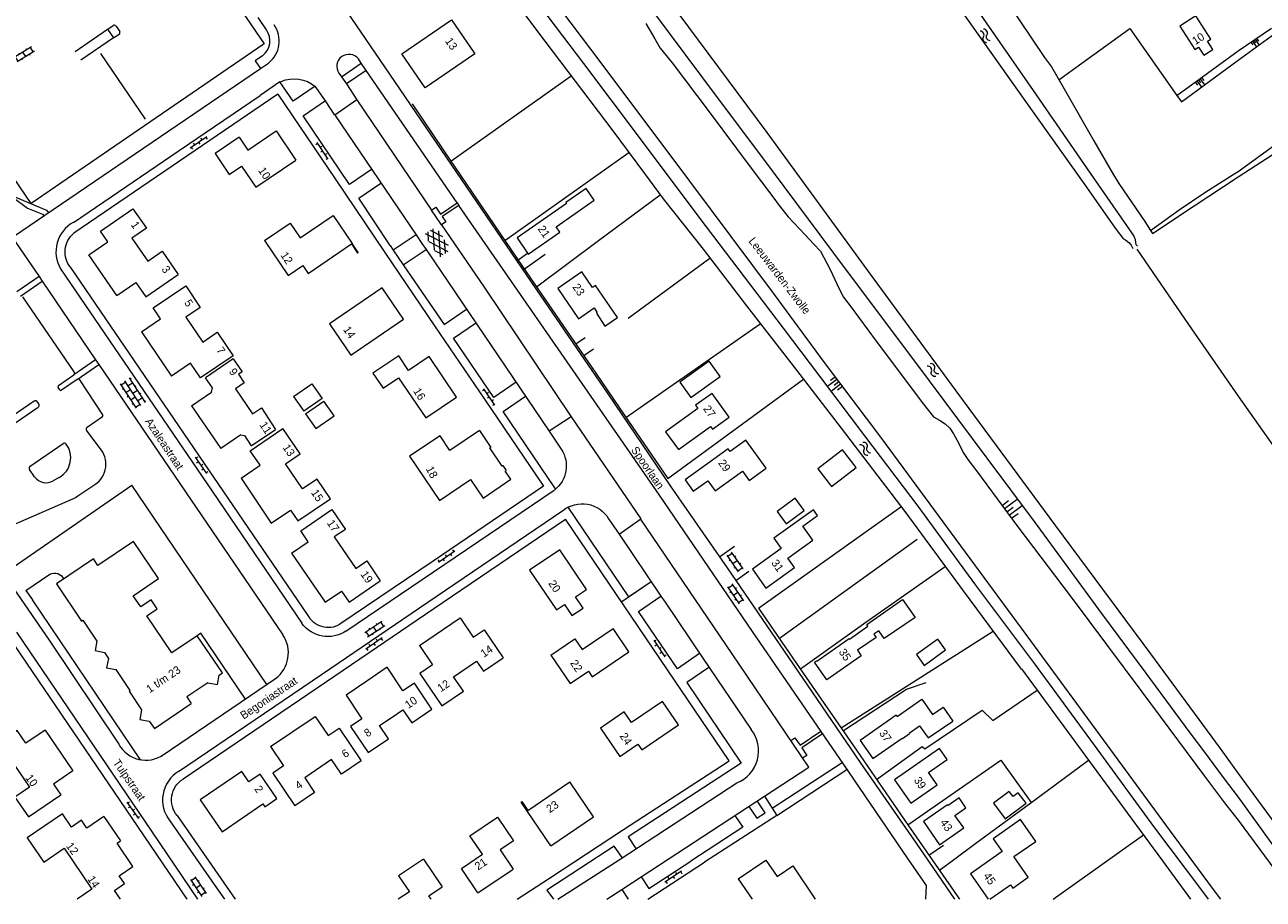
# Model space of a CAD drawing. Header units: metres. Extents: x 195864 to 198202, y 543264 to 544906.
# Tile 23 of 79: x 196727 to 197006, y 543264 to 543461. Entities that reach past the tile are written whole.
import ezdxf

# ---------------------------------------------------------------- set-up
doc = ezdxf.new("R2010")
doc.units = ezdxf.units.M
doc.header["$MEASUREMENT"] = 0
for name, color, linetype, lineweight in [('Level 11', 7, 'Continuous', 0), ('Level 12', 7, 'Continuous', 0), ('Level 19', 7, 'Continuous', 0), ('Level 20', 7, 'Continuous', 0), ('Level 26', 7, 'Continuous', 0), ('Level 27', 7, 'Continuous', 0), ('Level 28', 7, 'Continuous', 0), ('Level 29', 7, 'Continuous', 0), ('Level 32', 7, 'Continuous', 0), ('Level 34', 7, 'Continuous', 0), ('Level 36', 7, 'Continuous', 0), ('Level 41', 7, 'Continuous', 0), ('Level 43', 7, 'Continuous', 0), ('Level 55', 7, 'Continuous', 0)]:
    doc.layers.add(name, color=color, linetype=linetype, lineweight=lineweight)
doc.styles.add('Style-CHAR_FAST_FONT', font='CHAR_FAST_FONT.shx')

# ---------------------------------------------------------------- blocks, each defined once
blk = doc.blocks.new('GVTP4')
at = {"layer": 'Level 41', "color": 7, "linetype": 'Continuous', "lineweight": 0}
for p, q in [((0, 0.6), (1.8, 1.65)), ((0, -0.75), (4.2, 1.65)), ((0, 1.35), (5.1, -1.55)), ((0, 0), (2.7, -1.55)), ((1.1, -1.55), (6.2, 1.35)), ((2, 1.65), (6.2, -0.75)), ((3.5, -1.55), (6.2, 0)), ((4.4, 1.65), (6.2, 0.6))]:
    blk.add_line(p, q, dxfattribs=at)
blk = doc.blocks.new('OVTP6')
at = {"layer": 'Level 41', "color": 7, "linetype": 'Continuous', "lineweight": 0}
for p, q in [((0, 0), (4.5, 0)), ((0.25, 0), (0.25, 0.5)), ((1.25, 0), (1.25, -0.5)), ((2.25, 0), (2.25, 0.5)), ((4.25, 0), (4.25, 0.5)), ((3.25, 0), (3.25, -0.5))]:
    blk.add_line(p, q, dxfattribs=at)
blk = doc.blocks.new('OV2')
at = {"layer": 'Level 41', "color": 7, "linetype": 'Continuous', "lineweight": 0}
for p, q in [((0, 0.99), (0.3, 0.99)), ((0.3, -2.31), (0.3, 2.29)), ((0.3, 1.99), (1.5, 1.99)), ((1.5, -2.31), (1.5, 2.29)), ((1.8, 0.99), (1.5, 0.99)), ((0, -1.01), (0.3, -1.01)), ((0.3, -0.01), (1.5, -0.01)), ((0.3, -2.01), (1.5, -2.01)), ((1.8, -1.01), (1.5, -1.01))]:
    blk.add_line(p, q, dxfattribs=at)
blk = doc.blocks.new('TA')
at = {"layer": 'Level 43', "color": 7, "linetype": 'Continuous', "lineweight": 0}
for p, q in [((0, 0), (0, -0.5)), ((0.25, 0), (0.25, -1)), ((0.5, 0), (0.5, -0.5)), ((-0.5, 0), (-0.5, -0.5)), ((-0.25, 0), (-0.25, -1))]:
    blk.add_line(p, q, dxfattribs=at)
blk = doc.blocks.new('WA_12')
at = {"layer": 'Level 43', "color": 7, "linetype": 'Continuous', "lineweight": 0, "extrusion": (0, 0, -1)}
for centre in [(-0.75, 0.05), (-0.75, -0.85)]:
    blk.add_arc(centre, 0.85, 28.0726, 151.9276, dxfattribs=at)
at = {"layer": 'Level 43', "color": 7, "linetype": 'Continuous', "lineweight": 0}
for centre in [(2.25, 0.85), (2.25, -0.05)]:
    blk.add_arc(centre, 0.85, 208.0724, 331.9274, dxfattribs=at)
blk = doc.blocks.new('OVTP4')
at = {"layer": 'Level 41', "color": 7, "linetype": 'Continuous', "lineweight": 0}
for p, q in [((0, 1.2), (6.6, 1.2)), ((0.3, 1.2), (0.3, 0)), ((1.3, 1.5), (1.3, 1.2)), ((1.3, 0), (1.3, -1.2)), ((2.3, 1.2), (2.3, 0)), ((3.3, 1.5), (3.3, 1.2)), ((4.3, 1.2), (4.3, 0)), ((5.3, 1.5), (5.3, 1.2)), ((5.3, 0), (5.3, -1.2)), ((6.3, 1.2), (6.3, 0)), ((0, 0), (6.6, 0)), ((0, -1.2), (6.6, -1.2)), ((0.3, -1.2), (0.3, -1.5)), ((2.3, -1.2), (2.3, -1.5)), ((3.3, 0), (3.3, -1.2)), ((4.3, -1.2), (4.3, -1.5)), ((6.3, -1.2), (6.3, -1.5))]:
    blk.add_line(p, q, dxfattribs=at)
blk = doc.blocks.new('WA_13')
at = {"layer": 'Level 43', "color": 7, "linetype": 'Continuous', "lineweight": 0, "extrusion": (0, 0, -1)}
for centre in [(-0.75, 0.05), (-0.75, -0.85)]:
    blk.add_arc(centre, 0.85, 28.0724, 151.9274, dxfattribs=at)
at = {"layer": 'Level 43', "color": 7, "linetype": 'Continuous', "lineweight": 0}
for centre in [(2.25, 0.85), (2.25, -0.05)]:
    blk.add_arc(centre, 0.85, 208.0726, 331.9276, dxfattribs=at)
blk = doc.blocks.new('WA')
at = {"layer": 'Level 43', "color": 7, "linetype": 'Continuous', "lineweight": 0, "extrusion": (0, 0, -1)}
for centre in [(-0.75, 0.05), (-0.75, -0.85)]:
    blk.add_arc(centre, 0.85, 28.0725, 151.9276, dxfattribs=at)
at = {"layer": 'Level 43', "color": 7, "linetype": 'Continuous', "lineweight": 0}
for centre in [(2.25, 0.85), (2.25, -0.05)]:
    blk.add_arc(centre, 0.85, 208.0724, 331.9275, dxfattribs=at)
blk = doc.blocks.new('OV2_1')
at = {"layer": 'Level 41', "color": 7, "linetype": 'Continuous', "lineweight": 0}
for p, q in [((0, 0.99), (0.3, 0.99)), ((0.3, -2.31), (0.3, 2.29)), ((0.3, 1.99), (1.5, 1.99)), ((1.5, -2.31), (1.5, 2.29)), ((1.8, 0.99), (1.5, 0.99)), ((0, -1.01), (0.3, -1.01)), ((0.3, -0.01), (1.5, -0.01)), ((0.3, -2.01), (1.5, -2.01)), ((1.8, -1.01), (1.5, -1.01))]:
    blk.add_line(p, q, dxfattribs=at)

msp = doc.modelspace()

# ---------------------------------------------------------------- linework, layer by layer
at = {"layer": 'Level 11', "color": 7, "linetype": 'Continuous', "lineweight": 13}
for p, q in [((196783.43, 543437.52), (196787.85, 543430.94)), ((196743.85, 543414.98), (196751.16, 543420.01)), ((196796.26, 543418.48), (196800.53, 543412.18)), ((196780.8, 543412.81), (196786.59, 543416.76)), ((196747.52, 543400.42), (196741.24, 543409.58)), ((196753.07, 543392.3), (196759.87, 543382.28)), ((196773.78, 543386.17), (196767.52, 543381.92)), ((196769.08, 543379.63), (196767.52, 543381.92)), ((196764.38, 543375.58), (196768.87, 543378.67)), ((196768.87, 543378.67), (196769.08, 543379.63)), ((196764.38, 543375.58), (196770.98, 543365.98)), ((196777.6, 543365.47), (196784.94, 543370.46)), ((196777.78, 543366.62), (196783.29, 543370.25)), ((196829.19, 543370.01), (196831.73, 543366.24)), ((196775.47, 543369.07), (196770.98, 543365.98)), ((196775.47, 543369.07), (196776.26, 543368.93)), ((196776.26, 543368.93), (196777.78, 543366.62)), ((196834.49, 543362.13), (196835.22, 543361.05)), ((196775.51, 543359.27), (196782.29, 543349.19)), ((196799.84, 543331.39), (196806.86, 543336.18)), ((196815.67, 543321.59), (196824.86, 543327.83)), ((196830.26, 543325.17), (196834.55, 543318.81)), ((196845.29, 543319.43), (196850.66, 543323.09)), ((196845.29, 543319.43), (196849.65, 543313.02)), ((196782.18, 543298.84), (196792.19, 543305.64)), ((196923.05, 543305.9), (196923.24, 543305.63)), ((196797.58, 543302.98), (196802.58, 543295.62)), ((196731.43, 543302.55), (196737.67, 543293.35)), ((196727.64, 543283), (196734.93, 543287.94)), ((196744.63, 543283.07), (196748.35, 543277.57)), ((196816.6, 543273.5), (196820.78, 543267.26)), ((196887.46, 543269.04), (196893.67, 543273.25)), ((196828.83, 543265.87), (196836.8, 543271.25)), ((196899.73, 543271.95), (196904.81, 543264.44))]:
    msp.add_line(p, q, dxfattribs=at)
at = {"layer": 'Level 11', "color": 7, "linetype": 'Continuous', "lineweight": 13, "flags": 128}
for points in [[(196811.74, 543454.87), (196822.89, 543462.53), (196828.15, 543454.86), (196816.99, 543447.2), (196811.74, 543454.87)], [(196994.31, 543455.9), (196993.12, 543457.73), (196993.88, 543458.22), (196990.49, 543463.43), (196986.92, 543461.14), (196990.3, 543455.9), (196991.07, 543456.4), (196992.26, 543454.57), (196994.31, 543455.9)], [(196775.06, 543436.09), (196777.06, 543433.17), (196783.43, 543437.52)], [(196775.06, 543436.09), (196769.69, 543432.43), (196772.88, 543427.73), (196775.6, 543429.58), (196778.84, 543424.82), (196787.85, 543430.94)], [(196855.05, 543421.9), (196853.22, 543424.53), (196848.67, 543421.37), (196848.82, 543421.16), (196837.67, 543413.42), (196840.18, 543409.77), (196847.32, 543414.71), (196846.46, 543415.95), (196855.05, 543421.9)], [(196751.16, 543420.01), (196754.21, 543415.59), (196750.94, 543413.34), (196754.52, 543408.17), (196757.78, 543410.41), (196761.39, 543405.17)], [(196786.59, 543416.76), (196788.82, 543413.46), (196796.26, 543418.48)], [(196741.24, 543409.58), (196745.54, 543412.53), (196743.85, 543414.98)], [(196780.8, 543412.81), (196786.13, 543404.95), (196789.42, 543407.18), (196790.6, 543405.44), (196800.36, 543412.06), (196801.75, 543410.01), (196801.92, 543410.13), (196800.53, 543412.18)], [(196747.52, 543400.42), (196751.83, 543403.39), (196754.08, 543400.13), (196761.39, 543405.17)], [(196860.26, 543395.51), (196855.35, 543402.7), (196854.68, 543402.25), (196852.25, 543405.81), (196846.82, 543402.05), (196851.51, 543395.21), (196855.01, 543397.7), (196855.63, 543396.71), (196855.52, 543396.45), (196857.44, 543393.56), (196860.26, 543395.51)], [(196753.07, 543392.3), (196757.38, 543395.22), (196755.72, 543397.66), (196763.06, 543402.62)], [(196763.06, 543402.62), (196766.34, 543397.78), (196763.07, 543395.57), (196766.88, 543389.95), (196770.14, 543392.16), (196773.72, 543386.89)], [(196800.23, 543387.04), (196812.11, 543395.12), (196807.32, 543402.17), (196795.43, 543394.08), (196800.23, 543387.04)], [(196773.72, 543386.89), (196766.37, 543381.92), (196764.16, 543385.18), (196759.87, 543382.28)], [(196817.84, 543386.68), (196813.25, 543383.58), (196811.01, 543386.88), (196805.22, 543382.96), (196807.51, 543379.57), (196811, 543381.93), (196817.14, 543372.87)], [(196817.14, 543372.87), (196824.03, 543377.55), (196817.84, 543386.68)], [(196773.78, 543386.17), (196775.76, 543383.26), (196774.93, 543382.7), (196776.23, 543380.8), (196774.24, 543379.45), (196778.11, 543373.76), (196780.09, 543375.11), (196783.29, 543370.25)], [(196883.38, 543382.2), (196880.92, 543385.66), (196874.32, 543380.93), (196876.79, 543377.48), (196883.38, 543382.2)], [(196885.41, 543373.06), (196881.59, 543378.4), (196877.81, 543375.71), (196878.34, 543374.97), (196871.12, 543369.76), (196873.99, 543365.75), (196881.25, 543370.94), (196881.65, 543370.37), (196885.41, 543373.06)], [(196782.29, 543349.19), (196786.62, 543352.12), (196788.28, 543349.67), (196795.64, 543354.65), (196792.62, 543359.11), (196789.35, 543356.89), (196785.52, 543362.54), (196788.8, 543364.76), (196784.94, 543370.46)], [(196829.19, 543370.01), (196822.55, 543365.54), (196820.32, 543368.86), (196813.45, 543364.23), (196820.17, 543354.25), (196827.21, 543358.99), (196830.01, 543354.83), (196836.26, 543359.05), (196835.01, 543360.91), (196835.22, 543361.05)], [(196888.41, 543360.87), (196889.94, 543358.76), (196893.76, 543361.52), (196889.18, 543367.87), (196885.61, 543365.29)], [(196775.51, 543359.27), (196779.82, 543362.2), (196777.6, 543365.47)], [(196834.49, 543362.13), (196834.28, 543361.99), (196831.52, 543366.1), (196831.73, 543366.24)], [(196885.61, 543365.29), (196885.17, 543365.9), (196875.51, 543358.91), (196877.34, 543356.39), (196880.6, 543358.73), (196882.25, 543356.42), (196888.41, 543360.87)], [(196914, 543361.68), (196910.96, 543365.65), (196905.41, 543361.4), (196908.46, 543357.45), (196914, 543361.68)], [(196902.34, 543351.99), (196900.26, 543354.8), (196896.22, 543351.8), (196898.28, 543348.98), (196902.34, 543351.99)], [(196786.9, 543342.44), (196790.63, 543344.97), (196788.95, 543347.45), (196795.96, 543352.22)], [(196795.96, 543352.22), (196799, 543347.74), (196796.52, 543346.06), (196801.35, 543338.97), (196803.82, 543340.65), (196806.86, 543336.18)], [(196905.32, 543350.88), (196904.38, 543352.19), (196895.47, 543345.8), (196897.15, 543343.45), (196890.67, 543338.8), (196893.65, 543334.5), (196900.15, 543339.15), (196898.63, 543341.29), (196904.29, 543345.32), (196902.01, 543348.51), (196905.32, 543350.88)], [(196771.31, 543315.41), (196765.63, 543323.81), (196759.92, 543319.95), (196754.28, 543328.29), (196756.66, 543329.89), (196755.3, 543331.91), (196752.92, 543330.31), (196751.23, 543332.8), (196756.95, 543336.66), (196751.27, 543345.06), (196743.29, 543339.66), (196742.28, 543341.16), (196733.94, 543335.52)], [(196786.9, 543342.44), (196794.43, 543331.35), (196798.15, 543333.87), (196799.84, 543331.39)], [(196840.5, 543338.56), (196846.54, 543329.61), (196848.36, 543330.84), (196850.03, 543328.36), (196852.52, 543330.05), (196850.84, 543332.54), (196853.33, 543334.22), (196847.28, 543343.17), (196840.5, 543338.56)], [(196733.94, 543335.52), (196739.61, 543327.12), (196739.86, 543327.28), (196743.04, 543322.58), (196742.64, 543320.44), (196744.77, 543320.04), (196745.66, 543318.71), (196745.23, 543316.56), (196747.38, 543316.16)], [(196927.29, 543327.94), (196920.35, 543323.15), (196919.12, 543324.93), (196917.99, 543324.15), (196918.48, 543323.44), (196914.29, 543320.53), (196915.17, 543319.25), (196907.41, 543313.85), (196904.64, 543317.82), (196905.09, 543318.14), (196905.16, 543318.05), (196912.46, 543323.15), (196912.52, 543323.06), (196916.65, 543325.95), (196916.4, 543326.32), (196924.43, 543331.95), (196927.29, 543327.94)], [(196824.86, 543327.83), (196827.78, 543323.5), (196830.26, 543325.17)], [(196850.66, 543323.09), (196852.29, 543320.69), (196859.27, 543325.44)], [(196854.58, 543314.55), (196862.84, 543320.16), (196859.27, 543325.44)], [(196815.67, 543321.59), (196818.6, 543317.26), (196815.74, 543315.33), (196820.71, 543307.98), (196825.58, 543311.28), (196823.35, 543314.56), (196828.55, 543318.08), (196830.1, 543315.8), (196834.55, 543318.81)], [(196750.31, 543311.29), (196750.56, 543311.46), (196747.38, 543316.16)], [(196768.05, 543313.22), (196770.18, 543312.82), (196770.61, 543314.95), (196771.31, 543315.41)], [(196799.17, 543310.41), (196802.75, 543305.09), (196800.18, 543303.37), (196804.14, 543297.48), (196808.69, 543300.58), (196806.67, 543303.55), (196809.3, 543305.34), (196811.94, 543307.13), (196813.95, 543304.17), (196818.47, 543307.25), (196814.54, 543313.12), (196811.98, 543311.41), (196808.42, 543316.72), (196803.81, 543313.58), (196799.17, 543310.41)], [(196849.65, 543313.02), (196853.73, 543315.8), (196854.58, 543314.55)], [(196750.31, 543311.29), (196753.14, 543307.11), (196752.72, 543304.97), (196754.86, 543304.56), (196756, 543302.89), (196764.32, 543308.52)], [(196768.05, 543313.22), (196763.31, 543310.01), (196764.32, 543308.52)], [(196870.42, 543308.99), (196863.43, 543304.23), (196861.79, 543306.63), (196856.44, 543302.98), (196860.81, 543296.58), (196864.85, 543299.39), (196865.74, 543298.11)], [(196865.74, 543298.11), (196873.98, 543303.72), (196870.42, 543308.99)], [(196923.24, 543305.63), (196928.82, 543309.5), (196931.19, 543306.08), (196933.58, 543307.74), (196935.81, 543304.53)], [(196792.19, 543305.64), (196795.14, 543301.32), (196797.58, 543302.98)], [(196923.05, 543305.9), (196914.95, 543300.21), (196917.79, 543296.14), (196924.34, 543300.74), (196924.42, 543300.64), (196926.03, 543301.77), (196925.95, 543301.87), (196928.3, 543303.52), (196930.22, 543300.79), (196935.81, 543304.53)], [(196731.43, 543302.55), (196727.06, 543299.58), (196725.11, 543302.44), (196717.82, 543297.5), (196721.11, 543292.65), (196724.39, 543294.87), (196727.9, 543289.68), (196724.62, 543287.46), (196727.64, 543283)], [(196782.18, 543298.84), (196785.11, 543294.52), (196782.65, 543292.85), (196787.62, 543285.5)], [(196934.47, 543295.9), (196932.75, 543298.38), (196922.63, 543291.35), (196926.3, 543286.07), (196932.23, 543290.18), (196930.28, 543292.99), (196934.47, 543295.9)], [(196802.58, 543295.62), (196798.12, 543292.6), (196795.89, 543295.89), (196789.86, 543291.8), (196792.08, 543288.52), (196787.62, 543285.5)], [(196737.67, 543293.35), (196733.28, 543290.4), (196734.93, 543287.94)], [(196775.7, 543293.21), (196766.34, 543286.87), (196771.26, 543279.61)], [(196771.26, 543279.61), (196780.44, 543285.91), (196780.86, 543285.29), (196783.59, 543287.17), (196779.85, 543292.62), (196777.28, 543290.88), (196775.7, 543293.21)], [(196845.26, 543276.46), (196838.57, 543286.3), (196838.75, 543286.43), (196840.11, 543284.42), (196849.58, 543290.86)], [(196845.26, 543276.46), (196854.91, 543283.02), (196849.58, 543290.86)], [(196938.73, 543285.07), (196937.19, 543287.28), (196934.71, 543285.55), (196934.58, 543285.74), (196929.16, 543281.95), (196932.79, 543276.72), (196938.23, 543280.51), (196936.25, 543283.34), (196938.73, 543285.07)], [(196744.63, 543283.07), (196740.79, 543280.47), (196739.59, 543282.25), (196737.32, 543280.71), (196735.32, 543283.66), (196727.36, 543278.27), (196731.08, 543272.77), (196735.71, 543275.91), (196741.95, 543266.69), (196738.62, 543264.44)], [(196828.83, 543265.87), (196825.12, 543271.36), (196829.86, 543274.56), (196827.05, 543278.71), (196833.27, 543282.91), (196836.87, 543277.57), (196833.89, 543275.56), (196836.8, 543271.25)], [(196951.04, 543282.38), (196944.89, 543278.08), (196946.91, 543275.19), (196939.72, 543270.2), (196943.74, 543264.44)], [(196944.13, 543264.44), (196948.78, 543267.69), (196949.27, 543266.97), (196952.77, 543269.41), (196949.54, 543274.04), (196954.46, 543277.48), (196951.04, 543282.38)], [(196748.34, 543264.44), (196747, 543266.43), (196749.28, 543267.97), (196748.08, 543269.75), (196751.18, 543271.84), (196747.63, 543277.08), (196748.35, 543277.57)], [(196816.6, 543273.5), (196810.99, 543269.7), (196813.41, 543266.13), (196810.91, 543264.44)], [(196893.67, 543273.25), (196896.2, 543269.54), (196899.73, 543271.95)], [(196818.36, 543264.44), (196817.81, 543265.24), (196820.78, 543267.26)], [(196887.46, 543269.04), (196890.58, 543264.44)]]:
    msp.add_lwpolyline(points, dxfattribs=at)
at = {"layer": 'Level 12', "color": 7, "linetype": 'Continuous', "lineweight": 13}
for p, q in [((196787.35, 543377.72), (196789.64, 543374.42)), ((196790.06, 543373.79), (196794.17, 543376.62))]:
    msp.add_line(p, q, dxfattribs=at)
at = {"layer": 'Level 12', "color": 7, "linetype": 'Continuous', "lineweight": 13, "flags": 128}
for points in [[(196787.35, 543377.72), (196791.46, 543380.58), (196793.75, 543377.28), (196789.64, 543374.42)], [(196790.06, 543373.79), (196792.34, 543370.48), (196796.45, 543373.31), (196794.17, 543376.62)], [(196934.15, 543320.6), (196932.38, 543323.04), (196927.58, 543319.56), (196929.35, 543317.12), (196934.15, 543320.6)], [(196952.26, 543286.08), (196950.52, 543288.45), (196949.33, 543287.58), (196948.49, 543288.72), (196944.94, 543286.1), (196947.53, 543282.59), (196952.26, 543286.08)]]:
    msp.add_lwpolyline(points, dxfattribs=at)
at = {"layer": 'Level 19', "color": 7, "linetype": 'Continuous', "lineweight": 0, "flags": 128}
for points in [[(196812.42, 543500), (196826.08, 543481.59), (196843.94, 543457.77), (196859.21, 543437.52), (196866.36, 543427.97), (196870.56, 543422.21), (196879.57, 543410.85), (196889.29, 543398.13), (196899.82, 543384.63), (196910.64, 543370.53), (196924.94, 543351.76), (196938.1, 543333.9), (196951.16, 543316.29), (196951.24, 543316.33), (196963.25, 543300.01), (196975.03, 543283.91), (196982.97, 543273.06), (196989.29, 543264.44)], [(196816.72, 543500), (196827.6, 543485.62), (196839.85, 543469.61), (196852.59, 543452.73), (196865.12, 543436.06), (196878.85, 543417.76), (196890.19, 543402.79), (196897.59, 543393.08), (196905.77, 543382.31), (196916.08, 543368.52), (196927.86, 543352.97), (196940.65, 543335.49), (196953.97, 543317.79), (196967.62, 543299.16), (196980.99, 543280.85), (196991.97, 543266.22), (196993.3, 543264.44)], [(196841.63, 543500), (196850.66, 543487.99), (196863.92, 543470.26), (196879.45, 543449.51), (196895.08, 543428.55), (196911.34, 543406.72), (196927.16, 543385.66), (196943.42, 543363.77), (196954.09, 543349.51), (196969.25, 543328.84), (196979.22, 543315.4), (196989.15, 543301.94), (196992.46, 543297.61), (196996.63, 543291.89), (197000, 543287.41)], [(196847.56, 543500), (196869.71, 543469.75), (196893.92, 543437.19), (196917.19, 543405.24), (196938.14, 543376.72), (196958.91, 543348.55), (196980.25, 543319.76), (196995.94, 543298.38), (197000, 543292.75)], [(196912.89, 543500), (196932.88, 543471.52), (196951.65, 543444.94), (196965.88, 543424.83), (196971.27, 543417.12), (196972.53, 543415.34), (196973.29, 543414.32), (196974.09, 543413.39), (196974.76, 543412.95), (196975.37, 543412.38), (196975.9, 543411.81), (196976.34, 543411.02)], [(196917.31, 543500), (196927.74, 543484.41), (196939.5, 543467.39), (196953.86, 543446.64), (196966.73, 543428.02), (196975.57, 543415.24), (196976.21, 543414.3), (196976.61, 543413.64), (196976.86, 543413.03), (196976.91, 543412.39), (196976.98, 543411.97), (196977.33, 543411.6)], [(197000, 543292.75), (197012.43, 543275.88), (197020.92, 543264.44)], [(197000, 543287.41), (197007.99, 543276.37), (197016.83, 543264.44)]]:
    msp.add_lwpolyline(points, dxfattribs=at)
at = {"layer": 'Level 20', "color": 7, "linetype": 'Continuous', "lineweight": 0, "flags": 128}
for points in [[(196821.14, 543500), (196834.41, 543482.2), (196854.18, 543455.98), (196871.59, 543432.75), (196895.33, 543400.96), (196906.8, 543385.39), (196919.51, 543368.51), (196937.5, 543344.09), (196953.25, 543322.67), (196970.44, 543299.2), (196983.67, 543281.23), (196994.17, 543266.92), (196996.05, 543264.44)], [(196866.63, 543461.73), (196868.68, 543458.29), (196869.9, 543456.14), (196872.55, 543452.87), (196880.95, 543441.8), (196890.14, 543429.41), (196895.26, 543422.67), (196896.71, 543420.72), (196898.69, 543418.14), (196902.53, 543414.14), (196904.39, 543412.06), (196905.96, 543410.41), (196908.17, 543406.3), (196910.28, 543401.8), (196911.15, 543400.08), (196912.86, 543397.79), (196918.53, 543390.19), (196929.2, 543375.98), (196931.45, 543373.11), (196932.77, 543372.34), (196934.05, 543371.56), (196935.07, 543370.54), (196935.89, 543369.28), (196937.03, 543367.24), (196938.08, 543365.1), (196939.15, 543363.5), (196941.1, 543360.96), (196950.43, 543348.31), (196962.43, 543332.48), (196978.34, 543311.2), (196992.43, 543292.13), (196997.19, 543285.86), (197000, 543282.28)], [(197000, 543282.28), (197013.15, 543264.44)]]:
    msp.add_lwpolyline(points, dxfattribs=at)
at = {"layer": 'Level 26', "color": 7, "linetype": 'Continuous', "lineweight": 0}
msp.add_line((196743.87, 543454.98), (196753.94, 543440.19), dxfattribs=at)
at = {"layer": 'Level 26', "color": 7, "linetype": 'Continuous', "lineweight": 0, "flags": 128}
msp.add_lwpolyline([(196738.15, 543455.41), (196745.47, 543460.45), (196746.82, 543458.48), (196739.44, 543453.49)], dxfattribs=at)
at = {"layer": 'Level 27', "color": 7, "linetype": 'Continuous', "lineweight": 0}
msp.add_line((196896.72, 543323.27), (196927.78, 543345.55), dxfattribs=at)
at = {"layer": 'Level 27', "color": 7, "linetype": 'Continuous', "lineweight": 0, "flags": 128}
msp.add_lwpolyline([(196911.13, 543302.42), (196925.33, 543311.77), (196929.77, 543313.26)], dxfattribs=at)
at = {"layer": 'Level 28', "color": 7, "linetype": 'Continuous', "lineweight": 0}
for p, q in [((197000, 543455.6), (197007.5, 543460.65)), ((197000, 543453.44), (197008.27, 543459.47)), ((196986.22, 543445.48), (197000, 543455.6)), ((196822.78, 543430.74), (196849.84, 543449.96)), ((196834.93, 543412.82), (196862.82, 543432.7)), ((196862.7, 543395.35), (196881.1, 543408.86)), ((196871.59, 543359.21), (196902.16, 543381.58)), ((197000, 543377.78), (197010.83, 543362.48)), ((196892.04, 543330.05), (196924.1, 543352.86)), ((196910.63, 543303.06), (196944.85, 543324.8)), ((196958.33, 543264.44), (196978.68, 543278.92))]:
    msp.add_line(p, q, dxfattribs=at)
at = {"layer": 'Level 28', "color": 7, "linetype": 'Continuous', "lineweight": 0, "flags": 128}
for points in [[(196924.47, 543500), (196929.98, 543492.02), (196932.95, 543487.8), (196939.91, 543478.7), (196947.79, 543466.92), (196956.43, 543454.03), (196958.01, 543451.93), (196961.14, 543446.47), (196967.53, 543435.26), (196971.92, 543427.67), (196973.14, 543425.67), (196979.04, 543417.09), (196980.26, 543415.12), (196980.71, 543414.45), (196990.14, 543420.68), (197000, 543427.17)], [(196959.68, 543449.02), (196964.84, 543452.79), (196975.64, 543460.6), (196986.22, 543445.48), (196987.25, 543444.08), (197000, 543453.44)], [(197000, 543428.38), (197008.83, 543434.73), (197019.55, 543441.94)], [(197000, 543427.17), (197011.49, 543434.61), (197020.58, 543440.29)], [(196980.26, 543415.12), (196986.74, 543419.77), (196992.53, 543423.65), (196998.86, 543427.72), (197000, 543428.38)], [(196842.03, 543402.41), (196856.03, 543412.84), (196869.88, 543423.15)], [(196977.2, 543410.88), (196988.84, 543393.95), (197000, 543377.78)], [(196862.18, 543372.98), (196876.06, 543382.62), (196892.43, 543394.1)], [(196901.46, 543316.32), (196916.18, 543326.84), (196934.03, 543339.43)], [(196918.62, 543291.45), (196928.87, 543298.82), (196929.46, 543298.29), (196942.38, 543307.03), (196944.79, 543304.7), (196954.74, 543311.57)], [(196925.67, 543281.19), (196946.61, 543295.74), (196953.43, 543286.26)], [(196936.23, 543273.55), (196940.95, 543277.04), (196953.32, 543286.17), (196966.33, 543295.8)]]:
    msp.add_lwpolyline(points, dxfattribs=at)
at = {"layer": 'Level 29', "color": 7, "linetype": 'Continuous', "lineweight": 0}
for p, q in [((196787.32, 543481.99), (196807.84, 543452)), ((196779.28, 543463.11), (196781.21, 543460.3)), ((196747.31, 543461.17), (196748.2, 543459.9)), ((196802.6, 543452.77), (196801.93, 543453.73)), ((196779.87, 543451.59), (196781.7, 543452.8)), ((196798.12, 543449.71), (196802.6, 543452.77)), ((196803.67, 543451.16), (196799.23, 543448.15)), ((196803.67, 543451.16), (196802.6, 543452.77)), ((196824.17, 543421.29), (196803.67, 543451.16)), ((196784.25, 543448.56), (196779.86, 543445.54)), ((196784.25, 543448.56), (196784.53, 543448.68)), ((196797.57, 543450.53), (196798.12, 543449.71)), ((196798.12, 543449.71), (196799.23, 543448.15)), ((196799.23, 543448.15), (196801.61, 543444.53)), ((196783.82, 543445.82), (196737.89, 543414.47)), ((196794.5, 543444.28), (196789.5, 543440.84)), ((196801.61, 543444.53), (196818.42, 543419.7)), ((196796.73, 543440.97), (196814.93, 543414.14)), ((196824.17, 543421.29), (196824.57, 543420.69)), ((196820.67, 543416.38), (196818.42, 543419.7)), ((196809.08, 543411.74), (196809.8, 543410.68)), ((196814.93, 543414.14), (196809.8, 543410.68)), ((196809.8, 543410.68), (196812.05, 543407.38)), ((196812.05, 543407.38), (196817.2, 543410.78)), ((196837.59, 543408.29), (196840.04, 543409.98)), ((196839.01, 543406.21), (196843.99, 543409.75)), ((196737.15, 543406.78), (196790.43, 543328.59)), ((196812.05, 543407.38), (196821.24, 543393.94)), ((196730.04, 543404.71), (196725.05, 543401.25)), ((196725.85, 543400.3), (196730.76, 543403.66)), ((196737.97, 543383.24), (196726.39, 543400.12)), ((196821.24, 543393.94), (196826.27, 543397.35)), ((196850.87, 543389.56), (196853.01, 543390.98)), ((196852.69, 543386.91), (196854.86, 543388.45)), ((196742.78, 543385.98), (196737.88, 543382.61)), ((196738.59, 543381.56), (196743.49, 543384.93)), ((196734.39, 543380.17), (196737.88, 543382.61)), ((196738.59, 543381.56), (196735.1, 543379.12)), ((196744.41, 543373.6), (196739.21, 543381.45)), ((196734.7, 543379.19), (196734.31, 543379.75)), ((196728.93, 543376.66), (196721.5, 543371.56)), ((196722.43, 543370.16), (196729.87, 543375.29)), ((196729.99, 543376.01), (196729.61, 543376.55)), ((196740.85, 543370.79), (196744.36, 543373.22)), ((196849.87, 543373.14), (196865.54, 543350.11)), ((196744.05, 543365.69), (196740.74, 543370.09)), ((196728.04, 543361.99), (196735.47, 543367.1)), ((196729.05, 543359.62), (196727.92, 543361.28)), ((196734.58, 543359.48), (196733.21, 543358.72)), ((196722.06, 543337.78), (196750.93, 543357.7)), ((196781.3, 543312.78), (196750.93, 543357.7)), ((196799.11, 543324.81), (196846.05, 543356.63)), ((196849.1, 543352.75), (196862.78, 543332.59)), ((196860.63, 543346.69), (196870.05, 543332.75)), ((196883.26, 543341.55), (196886.65, 543344)), ((196727.1, 543334.03), (196732.49, 543337.67)), ((196886.93, 543336.22), (196889.87, 543338.38)), ((196727.1, 543334.03), (196728.56, 543331.88)), ((196861.23, 543331.52), (196867.82, 543336.05)), ((196862.78, 543332.59), (196867.82, 543336.05)), ((196752.9, 543295.86), (196728.56, 543331.88)), ((196766.46, 543324.37), (196765.63, 543323.81)), ((196776.49, 543309.53), (196766.46, 543324.37)), ((196879.52, 543318.73), (196890.38, 543302.65)), ((196757.99, 543296.97), (196783.3, 543314.14)), ((196761.46, 543293.24), (196793.65, 543315.08)), ((196776.3, 543300.92), (196794.75, 543313.47)), ((196762.48, 543291.53), (196776.3, 543300.92)), ((196895.1, 543284.98), (196910.87, 543295.24)), ((196896.16, 543283.33), (196911.94, 543293.66)), ((196893.36, 543287.65), (196896.18, 543283.33)), ((196761.12, 543283.27), (196774.17, 543264.44)), ((196896.16, 543283.33), (196879.89, 543272.76)), ((196930.4, 543274.35), (196933.69, 543276.61)), ((196932.76, 543270.96), (196936.23, 543273.55)), ((196857.88, 543264.44), (196861.26, 543266.65))]:
    msp.add_line(p, q, dxfattribs=at)
at = {"layer": 'Level 29', "color": 7, "linetype": 'Continuous', "lineweight": 0, "flags": 128}
for points in [[(196763.68, 543482.14), (196780.71, 543457.16), (196728.28, 543421.17), (196709.75, 543448.38), (196709.34, 543448.09)], [(196748.06, 543459.28), (196746.87, 543458.46), (196745.49, 543460.46), (196746.71, 543461.29)], [(196780.36, 543454.43), (196778.72, 543453.34), (196779.87, 543451.59)], [(196724.04, 543413.59), (196753.65, 543433.73), (196779.87, 543451.59)], [(196807.84, 543452), (196826.3, 543424.87), (196842.05, 543401.73), (196858.08, 543378.32), (196872.14, 543357.58), (196884.95, 543339.1), (196898.78, 543318.91), (196914.94, 543295.25), (196928.31, 543275.84), (196936.14, 543264.44)], [(196792.21, 543447.57), (196787.24, 543444.22), (196784.25, 543448.56)], [(196737.8, 543416.92), (196761.38, 543433), (196779.86, 543445.54)], [(196783.82, 543445.82), (196796.71, 543426.74), (196807.92, 543410.17), (196819.08, 543393.63), (196830.35, 543377.09), (196843.58, 543357.51), (196818.74, 543340.62), (196797.79, 543326.44)], [(196794.5, 543444.28), (196792.6, 543447.1), (196792.21, 543447.57)], [(196801.61, 543444.53), (196796.67, 543441.11), (196794.5, 543444.28)], [(196814.01, 543443.6), (196821.2, 543433.07), (196838.9, 543406.95), (196855.43, 543382.93), (196861.8, 543373.53), (196871.59, 543359.21)], [(196804.91, 543428.86), (196799.93, 543425.47), (196789.49, 543440.91)], [(196809.08, 543411.74), (196802.03, 543422.37), (196806.98, 543425.73)], [(196719.93, 543419.61), (196724.18, 543422.5), (196727.43, 543420.09), (196730.84, 543418.77), (196731.1, 543418.43)], [(196818.42, 543419.7), (196819.4, 543420.36), (196820.41, 543418.8), (196824.17, 543421.29)], [(196824.57, 543420.69), (196820.83, 543418.23), (196821.63, 543417.02), (196820.67, 543416.38)], [(196929.72, 543264.44), (196929.88, 543267.5), (196925.63, 543273.63), (196911.23, 543294.76), (196890.66, 543324.78), (196869.7, 543355.44), (196849.6, 543384.53), (196824.57, 543420.69)], [(196820.67, 543416.38), (196830.27, 543402.31), (196849.87, 543373.14), (196844.89, 543369.87)], [(196724.02, 543413.56), (196730.04, 543404.71), (196730.76, 543403.66), (196742.78, 543385.98), (196743.49, 543384.93), (196784.95, 543324)], [(196814.93, 543414.14), (196816.24, 543412.2), (196817.2, 543410.78)], [(196817.2, 543410.78), (196844.89, 543369.87), (196847.6, 543365.82)], [(196734.9, 543406.46), (196768.98, 543356.4), (196789.23, 543326.61)], [(196837.45, 543380.91), (196832.43, 543377.46), (196823.37, 543390.82), (196828.32, 543394.18)], [(196846.31, 543356.86), (196834.57, 543374.34), (196839.56, 543377.75)], [(196708.45, 543341.95), (196737.64, 543354.62), (196738.24, 543354.94), (196738.8, 543355.31), (196742.12, 543357.58)], [(196793.65, 543315.1), (196817.58, 543331.4), (196847.97, 543352)], [(196794.75, 543313.49), (196818.89, 543329.93), (196848.57, 543350.05)], [(196837.72, 543264.44), (196844.95, 543269.18), (196861.66, 543280.14), (196885.43, 543295.64), (196871.56, 543316.14), (196848.57, 543350.05)], [(196858.28, 543350.16), (196860.67, 543346.69), (196865.52, 543350.15)], [(196861.26, 543266.65), (196863.68, 543268.24), (196903.34, 543294.17), (196886.09, 543319.7), (196865.49, 543350.17)], [(196669.72, 543302.39), (196684.67, 543312.5), (196686.09, 543313.46), (196712.78, 543331.51), (196714.72, 543332.81), (196722.06, 543337.78), (196732.3, 543322.79), (196748.03, 543299.35)], [(196878.75, 543319.79), (196873.76, 543316.37), (196865.03, 543329.24), (196870.07, 543332.73)], [(196870.05, 543332.75), (196871, 543331.34), (196879.52, 543318.73)], [(196892.04, 543330.05), (196901.43, 543316.36), (196914.12, 543298.02), (196925.68, 543281.17), (196937.27, 543264.44)], [(196723.26, 543323.45), (196750.96, 543282.69), (196763.33, 543264.44)], [(196724.95, 543324.58), (196755.48, 543279.55), (196765.72, 543264.44)], [(196880.86, 543316.66), (196875.89, 543313.28), (196888.13, 543295.07), (196862.67, 543278.5), (196864.39, 543275.87)], [(196899.3, 543300.2), (196900.23, 543300.79), (196901.37, 543299.13), (196906.07, 543302.27)], [(196906.46, 543301.7), (196901.77, 543298.54), (196902.93, 543296.84), (196901.92, 543296.2)], [(196846.88, 543264.44), (196860.85, 543273.5), (196887.16, 543290.66)], [(196889.84, 543285.35), (196891.66, 543282.73), (196893.49, 543283.9), (196891.75, 543286.6)], [(196886.66, 543283.27), (196888.52, 543280.67), (196876.77, 543273.03)], [(196759.48, 543282.1), (196770.01, 543267.03), (196771.78, 543264.44)], [(196861.32, 543273.86), (196859.56, 543276.39), (196844.4, 543266.5), (196845.86, 543264.44)], [(196865.61, 543269.5), (196867.34, 543266.87), (196876.77, 543273.03)], [(196867.07, 543264.44), (196879.89, 543272.76)], [(196862.73, 543264.44), (196861.29, 543266.67)], [(196841.32, 543264.44), (196841.32, 543264.44), (196841.31, 543264.44)]]:
    msp.add_lwpolyline(points, dxfattribs=at)
at = {"layer": 'Level 29', "color": 7, "linetype": 'Continuous', "lineweight": 0}
for centre, radius, start, end in [((196746.95, 543460.92), 0.441, 34.8966, 123.3955), ((196747.82, 543459.66), 0.449, 302.6742, 32.3271), ((196777.71, 543457.81), 4.3, 308.147, 35.4562), ((196777.74, 543457.79), 6.37, 308.4099, 34.9347), ((196799.79, 543452.07), 2.71, 37.7148, 214.7667), ((196741.4, 543410.32), 7.56, 119.0641, 210.6992), ((196737.5, 543382.99), 0.536, 315.0385, 28.0154), ((196738.85, 543381.19), 0.448, 34.6122, 124.4378), ((196734.6, 543379.91), 0.332, 128.6885, 210.3478), ((196734.94, 543379.36), 0.29, 214.8961, 303.8126), ((196729.22, 543376.3), 0.464, 32.4145, 128.7698), ((196729.6, 543375.71), 0.493, 302.8086, 38.2409), ((196744.19, 543373.43), 0.273, 308.5862, 38.3067), ((196741.16, 543370.38), 0.513, 127.9366, 214.7932), ((196732.05, 543363.94), 5.13, 299.5052, 36.4606), ((196735.76, 543366.68), 0.513, 36.1759, 124.8732), ((196739.58, 543362.47), 5.51, 297.4758, 35.722), ((196728.37, 543361.57), 0.542, 128.5566, 212.7521), ((196731.62, 543361.44), 3.16, 215.2784, 300.224), ((196795.13, 543330.98), 5.27, 206.9796, 300.3924), ((196778.84, 543319.95), 7.33, 307.5405, 33.5197), ((196884.33, 543297.85), 7.72, 291.4744, 38.4808), ((196754.09, 543302.68), 6.92, 208.787, 304.3011), ((196765.37, 543286.8), 7.53, 121.3038, 218.5787)]:
    msp.add_arc(centre, radius, start, end, dxfattribs=at)
at = {"layer": 'Level 29', "color": 7, "linetype": 'Continuous', "lineweight": 0, "extrusion": (0, 0, -1)}
for centre, radius, start, end in [((-196787.44, 543441.65), 7.6, 67.5466, 128.8891), ((-196741.33, 543410.26), 5.43, 320.2086, 50.753), ((-196841.95, 543362.05), 6.8, 146.3444, 232.8614), ((-196852.33, 543346.62), 6.92, 50.9963, 149.2688), ((-196733.53, 543335.72), 2.21, 61.9486, 155.7397), ((-196795.11, 543330.92), 7.31, 236.7944, 323.4996), ((-196765.43, 543286.8), 5.57, 320.7085, 58.0699)]:
    msp.add_arc(centre, radius, start, end, dxfattribs=at)
at = {"layer": 'Level 55', "color": 7, "linetype": 'Continuous', "lineweight": 0, "flags": 128}
msp.add_lwpolyline([(196723.68, 543423.03), (196731.71, 543419.65), (196732.09, 543419.13)], dxfattribs=at)

# ---------------------------------------------------------------- block references
at = {"layer": 'Level 41', "color": 7, "linetype": 'Continuous', "lineweight": 0, "rotation": 121.8402031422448}
msp.add_blockref('OV2_1', (196727.18, 543454.01), dxfattribs=at)
at = {"layer": 'Level 41', "color": 7, "linetype": 'Continuous', "lineweight": 0}
for name, p, xscale, yscale, zscale, rotation in [('OVTP6', (196767.78, 543436.19), 0.9999993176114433, 0.9999993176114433, 0.9999993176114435, 214.3306847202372), ('OVTP6', (196795.16, 543431.14), 1.000002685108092, 1.000002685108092, 1.000002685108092, 123.6961353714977), ('GVTP4', (196821.55, 543409.91), 1.000000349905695, 1.000000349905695, 1.000000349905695, 123.3310994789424), ('OVTP4', (196752.96, 543375.69), 0.9999994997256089, 0.9999994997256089, 0.9999994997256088, 122.7994615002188), ('OVTP6', (196832.69, 543375.72), 0.9999987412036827, 0.9999987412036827, 0.9999987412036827, 124.443541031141), ('OVTP6', (196765.2, 543364.02), 1.000001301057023, 1.000001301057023, 1.000001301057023, 304.7477841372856), ('OVTP6', (196819.96, 543340.36), 0.9999992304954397, 0.9999992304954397, 0.9999992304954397, 34.32358049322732), ('OV2', (196885.99, 543339.92), 0.9999998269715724, 0.9999998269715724, 0.9999998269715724, 34.56749999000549), ('OV2', (196886.16, 543332.76), 1.000001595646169, 1.000001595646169, 1.000001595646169, 34.36775881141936), ('OV2', (196805.12, 543326.07), 0.9999981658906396, 0.9999981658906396, 0.9999981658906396, 303.2730825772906), ('OVTP6', (196807.3, 543323.3), 1.000002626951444, 1.000002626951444, 1.000002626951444, 214.4712158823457), ('OVTP6', (196868.43, 543322.77), 0.9999991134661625, 0.9999991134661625, 0.9999991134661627, 303.8278526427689), ('OVTP6', (196749.84, 543286.32), 0.9999976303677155, 0.9999976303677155, 0.9999976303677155, 304.6518710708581), ('OV2', (196766.64, 543267.77), 1.000000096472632, 1.000000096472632, 1.000000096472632, 213.6901415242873), ('OVTP6', (196874.72, 543270.74), 1.000002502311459, 1.000002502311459, 1.000002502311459, 212.9775951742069)]:
    msp.add_blockref(name, p, dxfattribs=dict(at, xscale=xscale, yscale=yscale, zscale=zscale, rotation=rotation))
at = {"layer": 'Level 43', "color": 7, "linetype": 'Continuous', "lineweight": 0}
for name, p, xscale, yscale, zscale, rotation in [('WA_12', (196943.82, 543457.62), 0.9999998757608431, 0.9999998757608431, 0.9999998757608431, 120.3076377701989), ('TA', (197003.53, 543457.97), 1.505738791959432, 1.505738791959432, 1.505738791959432, 33.81671220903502), ('TA', (196991.06, 543449.04), 1.73968495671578, 1.73968495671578, 1.73968495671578, 36.30333181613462), ('WA_13', (196932.27, 543382.5), 1.000001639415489, 1.000001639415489, 1.000001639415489, 130.1553114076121), ('TA', (196910.1, 543381.01), 2.691602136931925, 2.691602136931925, 2.691602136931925, 306.9507637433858), ('WA', (196915.15, 543367.14), 0.9999978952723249, 0.9999978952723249, 0.9999978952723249, 307.9611438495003), ('TA', (196947.93, 543351.71), 3.612079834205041, 3.612079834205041, 3.612079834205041, 126.4892264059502)]:
    msp.add_blockref(name, p, dxfattribs=dict(at, xscale=xscale, yscale=yscale, zscale=zscale, rotation=rotation))

# ---------------------------------------------------------------- texts
at = {"layer": 'Level 32', "color": 7, "linetype": 'Continuous', "lineweight": 13, "style": 'Style-CHAR_FAST_FONT'}
for s, rotation, p in [('10', 32.959, (196990.38, 543456.83)), ('13', 304.4052, (196821.37, 543457.77)), ('10', 304.1987, (196779.29, 543428.61)), ('1', 304.6118, (196750.63, 543416.38)), ('21', 304.7387, (196842.24, 543415.45)), ('12', 303.2449, (196784.33, 543409.54)), ('3', 304.6118, (196757.53, 543406.37)), ('23', 304.3256, (196850.05, 543402.37)), ('5', 304.1191, (196762.63, 543398.8)), ('14', 304.246, (196798.43, 543392.78)), ('7', 304.1191, (196769.86, 543388.12)), ('9', 304.1987, (196772.7, 543383.31)), ('16', 302.2119, (196814.22, 543378.93)), ('27', 305.5976, (196879.47, 543374.92)), ('11', 303.3722, (196779.6, 543371.3)), ('13', 304.0716, (196784.8, 543366.21)), ('18', 297.9747, (196817.07, 543361.43)), ('29', 305.8505, (196882.85, 543362.7)), ('15', 304.0716, (196791.2, 543356.03)), ('17', 304.1987, (196794.78, 543349.19)), ('31', 305.3579, (196894.81, 543340.19)), ('19', 304.1987, (196802.34, 543337.65)), ('20', 304.0395, (196844.62, 543335.58)), ('14', 34.1191, (196830.2, 543318.83)), ('35', 304.4849, (196910.01, 543320.13)), ('1 t/m 23', 34.0716, (196754.93, 543310.81)), ('22', 304.246, (196849.54, 543317.63)), ('12', 34.1191, (196820.49, 543311.04)), ('10', 34.2783, (196813.17, 543307.28)), ('8', 34.2783, (196803.98, 543300.87)), ('24', 304.3256, (196860.69, 543301.19)), ('37', 304.9451, (196919.1, 543301.85)), ('6', 34.1191, (196798.95, 543296.18)), ('10', 306.0905, (196726.86, 543291.78)), ('39', 304.7387, (196926.91, 543291.26)), ('2', 304.6915, (196778.42, 543289.28)), ('4', 34.1191, (196788.45, 543289.08)), ('23', 35.0249, (196845.03, 543283.8)), ('43', 304.978, (196932.82, 543281.7)), ('12', 306.0905, (196736.02, 543276.42)), ('21', 33.992, (196828.89, 543270.89)), ('14', 303.9125, (196740.85, 543268.99)), ('45', 305.3579, (196942.55, 543269.67))]:
    msp.add_text(s, height=1.8, rotation=rotation, dxfattribs=at).set_placement(p)
at = {"layer": 'Level 34', "color": 7, "linetype": 'Continuous', "lineweight": 13, "style": 'Style-CHAR_FAST_FONT'}
for s, rotation, p in [('Azaleastraat', 303.706, (196753.82, 543372.09)), ('Spoorlaan', 304.5321, (196863.23, 543365.67)), ('Begoniastraat', 34.1191, (196776.11, 543304.88)), ('Tulpstraat', 304.6118, (196746.58, 543295.21))]:
    msp.add_text(s, height=1.8, rotation=rotation, dxfattribs=at).set_placement(p)
at = {"layer": 'Level 36', "color": 7, "linetype": 'Continuous', "lineweight": 13, "style": 'Style-CHAR_FAST_FONT'}
msp.add_text('Leeuwarden-Zwolle', height=1.8, rotation=307.6035, dxfattribs=at).set_placement((196889.67, 543412.68))

doc.saveas('drawing.dxf')
